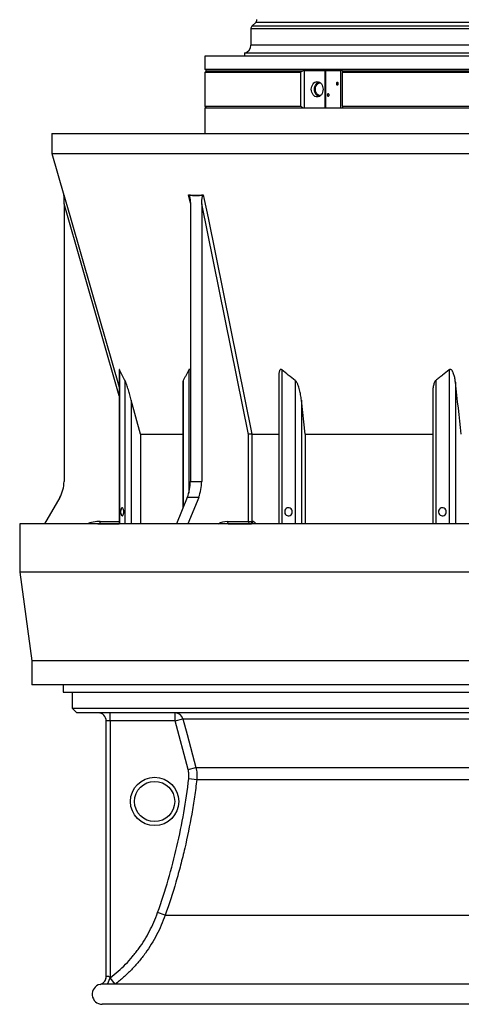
# Model space of a CAD drawing. Header units: millimetres. Extents: x 1330 to 2560, y 237 to 3790.
# Tile 1 of 8: x 1330 to 1879, y 237 to 1461. Entities that reach past the tile are written whole.
import ezdxf

# ---------------------------------------------------------------- set-up
doc = ezdxf.new("R2010")
doc.units = ezdxf.units.MM

msp = doc.modelspace()

# ---------------------------------------------------------------- linework, layer by layer
at = {"color": 7, "linetype": 'Continuous', "lineweight": 25}
for p, q in [((1623.5, 1457.3), (1618.8, 1452.6)), ((1617.4, 1449.1), (1617.4, 1429)), ((1560.4, 1415.2), (1560.4, 1399.2)), ((2330.4, 1415.2), (1560.4, 1415.2)), ((1609.4, 1419.2), (1609.4, 1415.2)), ((2281.4, 1419.2), (1609.4, 1419.2)), ((1560.4, 1399.2), (1562.4, 1397.2)), ((1560.4, 1399.2), (2330.4, 1399.2)), ((1562.4, 1397.2), (1560.4, 1395.2)), ((1560.4, 1395.2), (1560.4, 1353.2)), ((1679.3, 1395.2), (1560.4, 1395.2)), ((1562.4, 1397.2), (1682.2, 1397.2)), ((1679.3, 1395.2), (1679.3, 1353.2)), ((1731.1, 1397.2), (1682.2, 1397.2)), ((1683.8, 1397.2), (1683.8, 1351.2)), ((1709.9, 1351.2), (1709.9, 1397.2)), ((1710.2, 1397.2), (1710.2, 1351.2)), ((1729.4, 1351.2), (1729.4, 1397.2)), ((1731.1, 1397.2), (2324.6, 1397.2)), ((1731.4, 1353.2), (1731.4, 1395.2)), ((2326.4, 1395.2), (1731.4, 1395.2)), ((1560.4, 1353.2), (1562.4, 1351.2)), ((1560.4, 1353.2), (1679.3, 1353.2)), ((1560.4, 1351.2), (1560.4, 1319.2)), ((1560.4, 1351.2), (1945.4, 1351.2)), ((1731.4, 1353.2), (2326.4, 1353.2)), ((1370.4, 1319.2), (1370.4, 1294.5)), ((1370.4, 1319.2), (1945.4, 1319.2)), ((1370.4, 1294.5), (1385.2, 1242.6)), ((1370.4, 1294.5), (1945.4, 1294.5)), ((1385.4, 1231.9), (1385.4, 886.8)), ((1542.3, 1231.9), (1542.3, 886.8)), ((1556.4, 1231.9), (1556.4, 886.8)), ((1614.6, 945.4), (1556.4, 1231.9)), ((1453.8, 1025.8), (1453.8, 834.1)), ((1652.1, 1017.3), (1652.1, 834.1)), ((1533, 1009.4), (1533, 853.3)), ((1843.4, 996.2), (1843.4, 834.1)), ((1480.3, 945.8), (1469, 988)), ((1685, 945.8), (1680.3, 988)), ((1480.3, 945.8), (1533, 945.8)), ((1480.3, 945.8), (1480.3, 834.1)), ((1614.6, 837.2), (1614.6, 945.4)), ((1618.7, 945.8), (1652.1, 945.8)), ((1618.7, 945.8), (1618.7, 945.8)), ((1618.7, 945.8), (1618.7, 837.2)), ((1685, 945.8), (1843.4, 945.8)), ((1685, 945.8), (1685, 834.1)), ((1542.3, 886.8), (1556.4, 886.8)), ((1380, 866.8), (1361.1, 834.1)), ((1538.5, 866.8), (1525.1, 834.1)), ((1552.7, 866.8), (1538.5, 866.8)), ((1552.7, 866.8), (1539.3, 834.1)), ((1330.4, 834.1), (1330.4, 774.1)), ((2560.4, 834.1), (1330.4, 834.1)), ((1427.2, 834.1), (1430.4, 834.2)), ((1430.4, 834.2), (1430.4, 837.2)), ((1430.4, 834.2), (1453.8, 834.2)), ((1588.3, 837.2), (1614.6, 837.2)), ((1591.5, 834.2), (1590.4, 834.2)), ((1591.5, 834.2), (1617.8, 834.2)), ((1614.6, 837.2), (1618.7, 837.2)), ((1618.7, 837.2), (1619.8, 837.2)), ((1330.4, 774.1), (1345.4, 664.1)), ((2560.4, 774.1), (1330.4, 774.1)), ((1345.4, 664.1), (1345.4, 634.1)), ((2545.4, 664.1), (1345.4, 664.1)), ((2545.4, 634.1), (1345.4, 634.1)), ((1384.2, 634.1), (1384.2, 625.2)), ((1384.2, 625.2), (2506.5, 625.2)), ((1395.4, 625.2), (1395.4, 605.2)), ((1395.4, 605.2), (1401.4, 599.2)), ((1395.4, 605.2), (2495.4, 605.2)), ((2489.4, 599.2), (1401.4, 599.2)), ((1442.9, 589.2), (1437.9, 589.2)), ((1437.9, 271.6), (1437.9, 589.2)), ((1442.9, 589.2), (1442.9, 599.2)), ((1523.4, 589.2), (1442.9, 589.2)), ((1442.9, 589.2), (1442.9, 270.1)), ((1523.4, 589.2), (1523.4, 599.2)), ((1523.4, 589.2), (1533, 591.7)), ((1539.5, 528.9), (1523.4, 589.2)), ((1533, 591.7), (1925.9, 591.7)), ((1539.5, 528.9), (1549.2, 531.5)), ((1549.2, 531.5), (1925.9, 531.5)), ((1540.4, 517.6), (1550.3, 516.4)), ((1550.3, 516.4), (1925.9, 516.4)), ((1511.1, 347.8), (1501.7, 351.2)), ((1511.1, 347.8), (1925.9, 347.8)), ((1449, 262.2), (1442.9, 270.1)), ((1931.7, 262.2), (1433.3, 262.2)), ((2457.9, 237.2), (1432.9, 237.2))]:
    msp.add_line(p, q, dxfattribs=at)
at = {"color": 1, "linetype": 'Continuous', "lineweight": 25}
for p, q in [((2267.2, 1457.3), (1623.5, 1457.3)), ((2273.4, 1449.1), (1617.4, 1449.1)), ((2271.9, 1452.6), (1618.8, 1452.6)), ((2273.4, 1429), (1617.4, 1429)), ((1542.3, 1232.7), (1540.1, 1243.1)), ((1453.8, 993.4), (1385.4, 1231.9)), ((1454.2, 1025.6), (1454.2, 834.1)), ((1540.3, 1025.6), (1540.3, 872.1)), ((1655.8, 1025.6), (1655.8, 834.1)), ((1863.7, 1025.6), (1863.7, 834.1)), ((1461.1, 1012.5), (1461.1, 834.1)), ((1533.4, 1012.5), (1533.4, 854.4)), ((1672.4, 1012.5), (1672.4, 834.1)), ((1847.1, 1012.5), (1847.1, 834.1)), ((1871.5, 1010.1), (1871.5, 834.1)), ((1469, 988), (1469, 834.1)), ((1680.3, 988), (1680.3, 834.1)), ((1430.4, 837.2), (1453.8, 837.2)), ((1430.4, 834.1), (1430.4, 834.2)), ((1590.4, 834.2), (1588.2, 834.1)), ((1589.2, 834.1), (1591.5, 834.2)), ((1617.8, 834.2), (1618.3, 834.1)), ((1439.2, 262.2), (1442.9, 270.1)), ((1439.2, 262.2), (1442.9, 270.1))]:
    msp.add_line(p, q, dxfattribs=at)
at = {"color": 7, "linetype": 'Continuous', "lineweight": 25, "flags": 128}
for points in [[(1707.1, 1374.2), (1706.9, 1372.3), (1706.5, 1370.5), (1705.9, 1368.9), (1705, 1367.4), (1703.9, 1366.3), (1702.6, 1365.4), (1701.2, 1364.8), (1699.8, 1364.7), (1698.4, 1364.8), (1697, 1365.4), (1695.8, 1366.3), (1694.7, 1367.4), (1693.8, 1368.9), (1693.1, 1370.5), (1692.7, 1372.3), (1692.5, 1374.2), (1692.7, 1376), (1693.1, 1377.8), (1693.8, 1379.4), (1694.7, 1380.9), (1695.8, 1382.1), (1697, 1382.9), (1698.4, 1383.5), (1699.8, 1383.7), (1701.2, 1383.5), (1702.6, 1382.9), (1703.9, 1382.1), (1705, 1380.9), (1705.9, 1379.4), (1706.5, 1377.8), (1706.9, 1376), (1707.1, 1374.2)], [(1701.7, 1365), (1700.9, 1365.4), (1699.6, 1366.3), (1698.5, 1367.4), (1697.6, 1368.9), (1696.9, 1370.5), (1696.5, 1372.3), (1696.4, 1374.2), (1696.5, 1376), (1696.9, 1377.8), (1697.6, 1379.4), (1698.5, 1380.9), (1699.6, 1382.1), (1700.9, 1382.9), (1701.7, 1383.3)], [(1723.7, 1381.2), (1723.8, 1380.6), (1724, 1380.1), (1724.4, 1379.8), (1724.9, 1379.7), (1725.3, 1379.8), (1725.7, 1380.1), (1726, 1380.6), (1726, 1381.2), (1726, 1381.7), (1725.7, 1382.2), (1725.3, 1382.5), (1724.9, 1382.6), (1724.4, 1382.5), (1724, 1382.2), (1723.8, 1381.7), (1723.7, 1381.2)], [(1703.7, 1366.2), (1702.7, 1366.3), (1701.4, 1366.7), (1700.2, 1367.5), (1699.2, 1368.7), (1698.4, 1370), (1697.9, 1371.6), (1697.6, 1373.3), (1697.6, 1375), (1697.9, 1376.7), (1698.4, 1378.3), (1699.2, 1379.7), (1700.2, 1380.8), (1701.4, 1381.6), (1702.7, 1382.1), (1703.7, 1382.2)], [(1712.4, 1367.2), (1712.5, 1366.6), (1712.7, 1366.1), (1713.1, 1365.8), (1713.5, 1365.7), (1714, 1365.8), (1714.4, 1366.1), (1714.6, 1366.6), (1714.7, 1367.2), (1714.6, 1367.7), (1714.4, 1368.2), (1714, 1368.5), (1713.5, 1368.6), (1713.1, 1368.5), (1712.7, 1368.2), (1712.5, 1367.7), (1712.4, 1367.2)], [(1558.4, 1243.1), (1559.6, 1237.4), (1564.3, 1214.3), (1583, 1122), (1618.7, 945.8)], [(1459.6, 849.2), (1459.5, 850.5), (1459.3, 851.8), (1459, 852.9), (1458.6, 853.7), (1458.1, 854.2), (1457.5, 854.2), (1457, 854), (1456.5, 853.3), (1456.2, 852.4), (1455.9, 851.2), (1455.7, 849.9), (1455.7, 848.5), (1455.9, 847.1), (1456.2, 845.9), (1456.5, 845), (1457, 844.4), (1457.5, 844.1), (1458.1, 844.2), (1458.6, 844.6), (1459, 845.4), (1459.3, 846.5), (1459.5, 847.8), (1459.6, 849.2)], [(1668.8, 849.2), (1668.7, 850.5), (1668.2, 851.8), (1667.4, 852.9), (1666.3, 853.7), (1665.1, 854.2), (1663.8, 854.2), (1662.6, 854), (1661.4, 853.3), (1660.5, 852.4), (1659.8, 851.2), (1659.5, 849.9), (1659.5, 848.5), (1659.8, 847.1), (1660.5, 845.9), (1661.4, 845), (1662.6, 844.4), (1663.8, 844.1), (1665.1, 844.2), (1666.3, 844.6), (1667.4, 845.4), (1668.2, 846.5), (1668.7, 847.8), (1668.8, 849.2)], [(1860.1, 849.2), (1859.9, 850.5), (1859.4, 851.8), (1858.6, 852.9), (1857.5, 853.7), (1856.3, 854.2), (1855.1, 854.2), (1853.8, 854), (1852.7, 853.3), (1851.7, 852.4), (1851.1, 851.2), (1850.7, 849.9), (1850.7, 848.5), (1851.1, 847.1), (1851.7, 845.9), (1852.7, 845), (1853.8, 844.4), (1855.1, 844.1), (1856.3, 844.2), (1857.5, 844.6), (1858.6, 845.4), (1859.4, 846.5), (1859.9, 847.8), (1860.1, 849.2)], [(1533, 591.7), (1538.2, 572.4), (1549.2, 531.5)]]:
    msp.add_lwpolyline(points, dxfattribs=at)
at = {"color": 1, "linetype": 'Continuous', "lineweight": 25, "flags": 128}
for points in [[(1385.2, 1243.1), (1386.9, 1237.4), (1393.5, 1214.3), (1420, 1122), (1453.8, 1004.2)], [(1592, 834.1), (1591.9, 834.1), (1591.5, 834.2)]]:
    msp.add_lwpolyline(points, dxfattribs=at)
at = {"color": 7, "linetype": 'Continuous', "lineweight": 25}
for radius in [30, 25]:
    msp.add_circle((1497.9, 489.2), radius, dxfattribs=at)
for centre, radius, start, end in [((1620, 1460.9), 5, 315, 357.6264), ((1622.4, 1449.1), 5, 135, 180), ((1607.4, 1429), 10, 281.537, 0), ((1382.4, 1241.8), 3, 0.2474, 16.0383), ((1345.4, 886.8), 40, 330, 0), ((1489.1, 886.6), 53.2, 338.2508, 0.292), ((1503.2, 886.6), 53.2, 338.2508, 0.292), ((1590.9, 836.8), 2.68, 171.9505, 258.5782), ((1617.2, 836.8), 2.68, 171.9505, 258.5782), ((1616.1, 836.8), 2.67, 282.4494, 8.5246), ((1617.2, 836.8), 2.67, 282.5725, 8.5794), ((1427.9, 589.2), 10, 0, 90), ((1523.4, 589.2), 9.99, 14.9413, 89.9693), ((1427.9, 271.6), 10, 283.0544, 0.0008), ((1427.9, 271.6), 10, 325.5419, 360), ((1432.9, 249.7), 12.5, 102.7044, 270)]:
    msp.add_arc(centre, radius, start, end, dxfattribs=at)
at = {"color": 1, "linetype": 'Continuous', "lineweight": 25}
for centre, radius, start, end in [((1430.4, 789.2), 48, 90, 110.7388), ((1588.5, 811.6), 25.5, 90.4265, 118.5905), ((1427.9, 271.6), 10, 283.0419, 325.5419)]:
    msp.add_arc(centre, radius, start, end, dxfattribs=at)
at = {"color": 7, "linetype": 'Continuous', "lineweight": 25}
for points, knots in [([(1682.2, 1397.2), (1681.7, 1396.9), (1681.2, 1396.6), (1680.2, 1395.9), (1679.7, 1395.6), (1679.3, 1395.2)], [0, 0, 0, 0, 0.5, 0.5, 1, 1, 1, 1]), ([(1731.1, 1397.2), (1731.2, 1396.9), (1731.4, 1396.6), (1731.4, 1395.9), (1731.4, 1395.5), (1731.4, 1395.2)], [0, 0, 0, 0, 0.5, 0.5, 1, 1, 1, 1]), ([(1679.3, 1353.2), (1679.7, 1352.8), (1680.2, 1352.4), (1680.9, 1351.9), (1681.2, 1351.7), (1681.7, 1351.4), (1682, 1351.3), (1682.2, 1351.2)], [0, 0, 0, 0, 0.5, 0.5, 0.75, 0.75, 1, 1, 1, 1]), ([(1731.4, 1353.2), (1731.4, 1352.8), (1731.4, 1352.4), (1731.4, 1351.8), (1731.2, 1351.4), (1731.1, 1351.2)], [0, 0, 0, 0, 0.5, 0.5, 1, 1, 1, 1]), ([(1385.4, 1231.9), (1385.4, 1232.8), (1385.4, 1233.6), (1385.4, 1235.4), (1385.4, 1236.3), (1385.4, 1237.7), (1385.4, 1238.1), (1385.4, 1239), (1385.4, 1239.4), (1385.4, 1240.3), (1385.4, 1240.7), (1385.4, 1241.3), (1385.4, 1241.5), (1385.4, 1241.9), (1385.4, 1242.1), (1385.4, 1242.2)], [0, 0, 0, 0, 0.25, 0.25, 0.5, 0.5, 0.625, 0.625, 0.75, 0.75, 0.875, 0.875, 0.9375, 0.9375, 1, 1, 1, 1]), ([(1540.1, 1243.1), (1543.2, 1242.8), (1546.2, 1242.6), (1552.3, 1242.6), (1555.4, 1242.8), (1558.4, 1243.1)], [0, 0, 0, 0, 0.5, 0.5, 1, 1, 1, 1]), ([(1540.8, 1242.2), (1540.9, 1242.1), (1541, 1241.9), (1541.2, 1241.5), (1541.2, 1241.3), (1541.4, 1240.7), (1541.5, 1240.3), (1541.8, 1239), (1541.9, 1238.1), (1542.1, 1236.3), (1542.2, 1235.4), (1542.3, 1233.6), (1542.3, 1232.8), (1542.3, 1231.9)], [0, 0, 0, 0, 0.0625, 0.0625, 0.125, 0.125, 0.25, 0.25, 0.5, 0.5, 0.75, 0.75, 1, 1, 1, 1]), ([(1556.4, 1231.9), (1556.4, 1232.8), (1556.5, 1233.6), (1556.6, 1235.4), (1556.6, 1236.3), (1556.8, 1237.7), (1556.8, 1238.1), (1557, 1239), (1557, 1239.4), (1557.2, 1240.3), (1557.3, 1240.7), (1557.5, 1241.3), (1557.6, 1241.5), (1557.7, 1241.9), (1557.8, 1242.1), (1557.9, 1242.2)], [0, 0, 0, 0, 0.25, 0.25, 0.5, 0.5, 0.625, 0.625, 0.75, 0.75, 0.875, 0.875, 0.9375, 0.9375, 1, 1, 1, 1]), ([(1454.2, 1025.6), (1454.2, 1025.7), (1454, 1026), (1453.9, 1026.1), (1453.8, 1026.1), (1453.8, 1025.9), (1453.8, 1025.8)], [0, 0, 0, 0, 0.283701, 0.570502, 0.815744, 1, 1, 1, 1]), ([(1540.3, 1025.6), (1539.2, 1023.3), (1538.1, 1021), (1536.4, 1017.8), (1535.8, 1016.7), (1534.6, 1014.5), (1534, 1013.5), (1533.4, 1012.5)], [0, 0, 0, 0, 0.5, 0.5, 0.75, 0.75, 1, 1, 1, 1]), ([(1542.3, 1025.1), (1542.3, 1025.1), (1542.1, 1025.4), (1541.8, 1025.7), (1541.3, 1026.1), (1540.9, 1026.1), (1540.6, 1026), (1540.4, 1025.7), (1540.3, 1025.6)], [0, 0, 0, 0, 0.0386844, 0.2524626, 0.4680927, 0.6241624, 0.78017, 1, 1, 1, 1]), ([(1655.8, 1025.6), (1655.6, 1025.7), (1655.3, 1026), (1654.7, 1026.2), (1654.1, 1026), (1653.6, 1025.6), (1653, 1024.7), (1652.6, 1023.2), (1652.2, 1020.8), (1652.2, 1018.8), (1652.2, 1017.3)], [0, 0, 0, 0, 0.058193, 0.117023, 0.167328, 0.228678, 0.333738, 0.486443, 0.639868, 1, 1, 1, 1]), ([(1863.7, 1025.6), (1861, 1023.3), (1858.3, 1021), (1854.1, 1017.8), (1852.7, 1016.7), (1849.9, 1014.5), (1848.5, 1013.5), (1847.1, 1012.5)], [0, 0, 0, 0, 0.5, 0.5, 0.75, 0.75, 1, 1, 1, 1]), ([(1871.5, 1010.1), (1871.4, 1011.7), (1871.1, 1013.3), (1870.7, 1015.6), (1870.5, 1016.4), (1870.1, 1018), (1869.9, 1018.8), (1869.4, 1020.3), (1869.1, 1021.1), (1868.7, 1022.2), (1868.5, 1022.6), (1868.1, 1023.3), (1867.9, 1023.7), (1867.5, 1024.4), (1867.2, 1024.7), (1866.8, 1025.2), (1866.7, 1025.3), (1866.3, 1025.6), (1866.2, 1025.7), (1865.8, 1025.9), (1865.6, 1026), (1865.3, 1026.1), (1865.2, 1026.1), (1865, 1026.1), (1864.9, 1026.1), (1864.6, 1026.1), (1864.4, 1026), (1864, 1025.8), (1863.8, 1025.7), (1863.7, 1025.6)], [0, 0, 0, 0, 0.25, 0.25, 0.375, 0.375, 0.5, 0.5, 0.625, 0.625, 0.6875, 0.6875, 0.75, 0.75, 0.8125, 0.8125, 0.84375, 0.84375, 0.875, 0.875, 0.90625, 0.90625, 0.921875, 0.921875, 0.9375, 0.9375, 0.96875, 0.96875, 1, 1, 1, 1]), ([(1469, 988), (1468.4, 990.1), (1467.8, 992.2), (1466.9, 995.4), (1466.6, 996.5), (1465.9, 998.6), (1465.6, 999.6), (1465, 1001.7), (1464.6, 1002.8), (1464, 1004.9), (1463.6, 1005.9), (1463.1, 1007.4), (1462.9, 1007.9), (1462.6, 1008.9), (1462.4, 1009.4), (1462.1, 1010.1), (1462, 1010.4), (1461.9, 1010.8), (1461.8, 1011.1), (1461.6, 1011.5), (1461.5, 1011.7), (1461.3, 1012.1), (1461.2, 1012.3), (1461.1, 1012.5)], [0, 0, 0, 0, 0.25, 0.25, 0.375, 0.375, 0.5, 0.5, 0.625, 0.625, 0.75, 0.75, 0.8125, 0.8125, 0.875, 0.875, 0.90625, 0.90625, 0.9375, 0.9375, 0.96875, 0.96875, 1, 1, 1, 1]), ([(1533.4, 1012.5), (1533.3, 1012.1), (1533, 1011.2), (1533, 1010), (1533, 1009.4)], [0, 0, 0, 0, 0.438835, 1, 1, 1, 1]), ([(1680.3, 988), (1680.1, 990.1), (1679.7, 992.2), (1679.1, 995.4), (1678.9, 996.5), (1678.5, 998.6), (1678.2, 999.6), (1677.6, 1001.7), (1677.3, 1002.8), (1676.7, 1004.9), (1676.3, 1005.9), (1675.7, 1007.4), (1675.5, 1007.9), (1675, 1008.9), (1674.7, 1009.4), (1674.3, 1010.1), (1674.2, 1010.4), (1673.9, 1010.8), (1673.7, 1011.1), (1673.4, 1011.5), (1673.2, 1011.7), (1672.9, 1012.1), (1672.7, 1012.3), (1672.4, 1012.5)], [0, 0, 0, 0, 0.25, 0.25, 0.375, 0.375, 0.5, 0.5, 0.625, 0.625, 0.75, 0.75, 0.8125, 0.8125, 0.875, 0.875, 0.90625, 0.90625, 0.9375, 0.9375, 0.96875, 0.96875, 1, 1, 1, 1]), ([(1847.1, 1012.5), (1846.7, 1012.1), (1845.8, 1011.2), (1845.1, 1009.3), (1844.2, 1006.4), (1843.5, 1002.3), (1843.3, 998.6), (1843.4, 996.5), (1843.4, 996.2)], [0, 0, 0, 0, 0.095185, 0.220237, 0.345876, 0.642549, 0.940551, 1, 1, 1, 1]), ([(1618.7, 945.8), (1618.6, 945.8), (1618.4, 945.8), (1618.1, 945.8), (1617.9, 945.8), (1617.6, 945.7), (1617.4, 945.7), (1617, 945.7), (1616.8, 945.7), (1616.4, 945.6), (1616.2, 945.6), (1615.9, 945.6), (1615.7, 945.5), (1615.3, 945.5), (1615.2, 945.5), (1614.9, 945.4), (1614.8, 945.4), (1614.7, 945.4), (1614.6, 945.4), (1614.6, 945.4)], [0, 0, 0, 0, 0.125, 0.125, 0.25, 0.25, 0.375, 0.375, 0.5, 0.5, 0.625, 0.625, 0.75, 0.75, 0.875, 0.875, 0.9375, 0.9375, 1, 1, 1, 1]), ([(1540.4, 517.6), (1540.6, 519.5), (1540.6, 521.4), (1540.4, 525.2), (1540, 527), (1539.5, 528.9)], [0, 0, 0, 0, 0.5, 0.5, 1, 1, 1, 1]), ([(1549.2, 531.5), (1549.8, 529), (1550.3, 526.5), (1550.5, 522.8), (1550.6, 521.5), (1550.5, 519), (1550.4, 517.7), (1550.3, 516.4)], [0, 0, 0, 0, 0.5, 0.5, 0.75, 0.75, 1, 1, 1, 1]), ([(1501.7, 351.2), (1511.2, 378.2), (1519.2, 405.6), (1532.1, 461.1), (1537, 489.1), (1540.4, 517.6)], [0, 0, 0, 0, 0.5, 0.5, 1, 1, 1, 1]), ([(1550.3, 516.4), (1549.4, 509.2), (1548.5, 502.1), (1546.4, 487.8), (1545.2, 480.6), (1541.5, 459.3), (1538.6, 445.1), (1533.7, 424), (1532, 417), (1528.3, 403), (1526.4, 396), (1520.3, 375.2), (1515.9, 361.5), (1511.1, 347.8)], [0, 0, 0, 0, 0.125, 0.125, 0.25, 0.25, 0.5, 0.5, 0.625, 0.625, 0.75, 0.75, 1, 1, 1, 1]), ([(1442.9, 270.1), (1449.6, 275.3), (1456, 280.9), (1464.8, 290), (1467.7, 293.2), (1471.8, 298.1), (1473.1, 299.7), (1475.7, 303.1), (1477, 304.8), (1483.2, 313.3), (1487.6, 320.5), (1495.4, 335.4), (1498.8, 343.1), (1501.7, 351.2)], [0, 0, 0, 0, 0.25, 0.25, 0.375, 0.375, 0.4375, 0.4375, 0.5, 0.5, 0.75, 0.75, 1, 1, 1, 1]), ([(1511.1, 347.8), (1508.1, 339.4), (1504.5, 331.2), (1496.3, 315.5), (1491.6, 307.9), (1485.1, 298.9), (1483.7, 297.1), (1481, 293.5), (1479.5, 291.8), (1475.2, 286.6), (1472.2, 283.3), (1467.5, 278.5), (1465.9, 276.9), (1462.7, 273.8), (1461, 272.2), (1456, 267.8), (1452.5, 264.9), (1449, 262.2)], [0, 0, 0, 0, 0.25, 0.25, 0.5, 0.5, 0.5625, 0.5625, 0.625, 0.625, 0.75, 0.75, 0.8125, 0.8125, 0.875, 0.875, 1, 1, 1, 1]), ([(1437.9, 271.6), (1437.9, 271.6), (1437.9, 271.6), (1437.9, 271.6), (1437.9, 271.6), (1438, 271.7), (1438.1, 271.7), (1438.2, 271.8), (1438.2, 271.8), (1438.5, 271.9), (1438.6, 272), (1439, 272.1), (1439.1, 272.1), (1439.3, 272.1), (1439.4, 272.2), (1439.7, 272.2), (1439.9, 272.2), (1440.2, 272.1), (1440.3, 272.1), (1440.8, 271.9), (1441.1, 271.8), (1441.5, 271.5), (1441.7, 271.4), (1441.9, 271.2), (1442.1, 271), (1442.4, 270.7), (1442.6, 270.4), (1442.9, 270.1)], [0, 0, 0, 0, 0.0625, 0.0625, 0.125, 0.125, 0.1875, 0.1875, 0.25, 0.25, 0.375, 0.375, 0.4375, 0.4375, 0.5, 0.5, 0.5625, 0.5625, 0.625, 0.625, 0.75, 0.75, 0.8125, 0.8125, 0.875, 0.875, 1, 1, 1, 1]), ([(1433.4, 262.1), (1433, 262.1), (1431.8, 262.1), (1430.8, 261.9), (1430.6, 261.9), (1430.5, 261.9)], [0, 0, 0, 0, 0.252985, 0.736598, 1, 1, 1, 1])]:
    msp.add_open_spline(points, degree=3, knots=knots, dxfattribs=at)
for points in [[(1385.4, 1242.2), (1385.4, 1242.6), (1385.3, 1242.9), (1385.2, 1243.1)], [(1540.8, 1242.2), (1540.6, 1242.6), (1540.4, 1242.9), (1540.1, 1243.1)], [(1557.9, 1242.2), (1552.2, 1241.6), (1546.5, 1241.6), (1540.8, 1242.2)], [(1557.9, 1242.2), (1558.1, 1242.6), (1558.3, 1242.9), (1558.4, 1243.1)], [(1461.1, 1012.5), (1458.7, 1016.6), (1456.4, 1021), (1454.2, 1025.6)], [(1672.4, 1012.5), (1666.7, 1016.6), (1661.2, 1021), (1655.8, 1025.6)], [(1878.8, 945.8), (1876.4, 967.2), (1874, 988.7), (1871.5, 1010.1)], [(1442.9, 270.1), (1442.9, 270.1), (1442.9, 270.1), (1442.9, 270.1)]]:
    msp.add_open_spline(points, degree=3, dxfattribs=at)
at = {"color": 1, "linetype": 'Continuous', "lineweight": 25}
msp.add_open_spline([(1385.2, 1242.6), (1385.2, 1242.6), (1385.2, 1242.8), (1385.2, 1243.1)], degree=3, dxfattribs=at)
for points, knots in [([(1623.6, 834.1), (1623.6, 834.1), (1623.4, 834.9), (1622.6, 835.9), (1621.3, 837), (1620.3, 837.1), (1619.8, 837.2)], [0, 0, 0, 0, 0.049089, 0.366623, 0.683518, 1, 1, 1, 1]), ([(1430.5, 261.9), (1430.3, 261.9), (1430.1, 261.8), (1430.1, 261.8), (1430.1, 261.8)], [0, 0, 0, 0, 0.784574, 1, 1, 1, 1])]:
    msp.add_open_spline(points, degree=3, knots=knots, dxfattribs=at)

doc.saveas('drawing.dxf')
